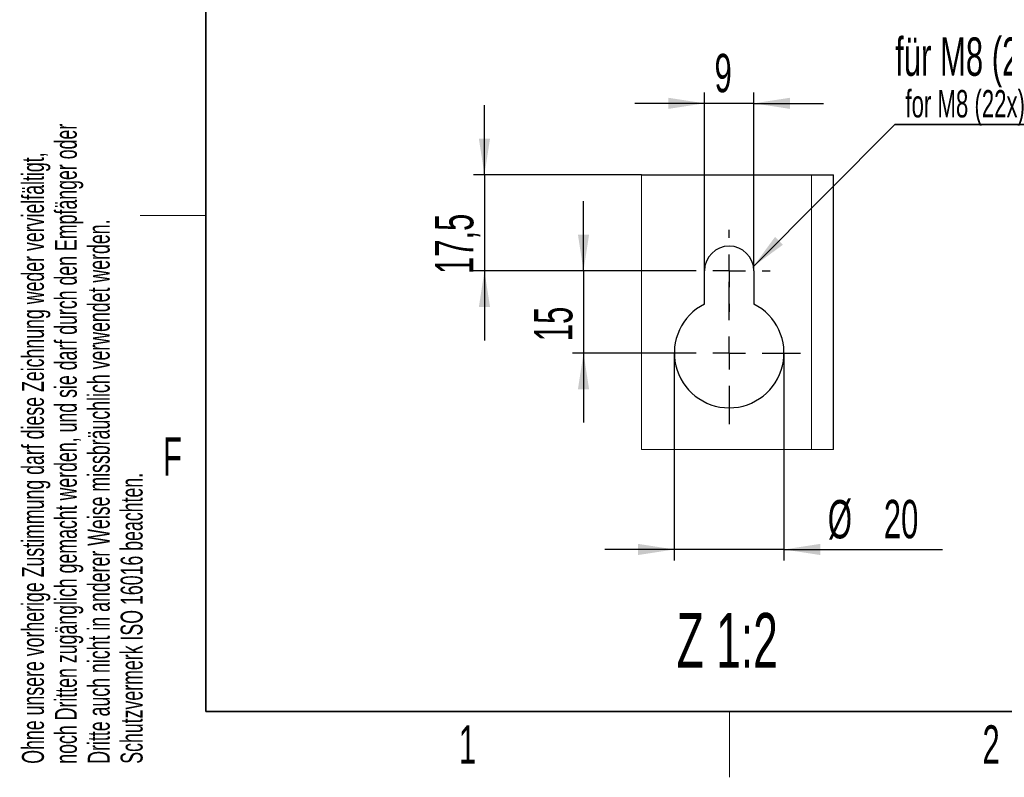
# Paper-space layout 'Blatt3' of a CAD drawing. Header units: millimetres. Extents: x 5 to 418, y 2 to 292.
# Tile 1 of 95: x 9 to 99, y 6 to 75. Entities that reach past the tile are written whole.
import ezdxf

# ---------------------------------------------------------------- set-up
doc = ezdxf.new("R2010")
doc.units = ezdxf.units.MM
doc.layers.add('SLD-0', color=7, linetype='Continuous')
doc.styles.add('SLDTEXTSTYLE0', font='TXT', dxfattribs={"width": 0.605})
doc.dimstyles.new('SLDDIMSTYLE3', dxfattribs={"dimtxt": 3.5, "dimasz": 3.302, "dimexe": 0, "dimexo": 0.0625, "dimgap": 0.875, "dimtad": 1, "dimlfac": 2, "dimrnd": 1e-09, "dimzin": 12, "dimdsep": 46, "dimtxsty": 'SLDTEXTSTYLE0', "dimsah": 1, "dimcen": 0.09, "dimadec": 0, "dimazin": 3, "dimtfac": 1, "dimtmove": 0, "dimatfit": 0, "dimfxl": 1, "dimfrac": 2, "dimtolj": 1, "dimtzin": 12, "dimarcsym": 0})

# ---------------------------------------------------------------- blocks, each defined once
blk = doc.blocks.new('SW_NOTE_0_3')
at = {"layer": 'SLD-0', "color": 0}
for p, q in [((-0.015, -3.432), (26.876, -3.432)), ((26.876, -3.432), (-0.015, -3.432)), ((-0.015, -3.432), (26.876, -3.432)), ((26.876, -3.432), (-0.015, -3.432)), ((-0.015, -3.432), (26.876, -3.432)), ((26.876, -3.432), (-0.015, -3.432))]:
    blk.add_line(p, q, dxfattribs=at)
at = {"layer": 'SLD-0', "color": 0, "attachment_point": 1, "style": 'SLDTEXTSTYLE0'}
for s, insert, char_height in [('für M8 (22x)', (0, 4.512), 3.5), ('for M8 (22x)', (0.938, -0.287), 2.5)]:
    blk.add_mtext(s, dxfattribs=dict(at, insert=insert, char_height=char_height))
blk = doc.blocks.new('_D_24')
at = {"layer": 'SLD-0', "color": 7}
for p, q in [((71.466, 52.204), (71.466, 68.477)), ((75.966, 52.204), (75.966, 68.477)), ((71.466, 67.477), (65.116, 67.477)), ((75.966, 67.477), (71.466, 67.477)), ((75.966, 67.477), (82.316, 67.477))]:
    blk.add_line(p, q, dxfattribs=at)
for points in [[(71.466, 67.477), (68.164, 67.985), (68.164, 66.969)], [(75.966, 67.477), (79.268, 66.969), (79.268, 67.985)]]:
    blk.add_solid(points, dxfattribs=at)
at = {"layer": 'SLD-0', "color": 7, "insert": (72.38, 71.989), "char_height": 3.5, "attachment_point": 1, "style": 'SLDTEXTSTYLE0'}
blk.add_mtext('9', dxfattribs=at)
blk = doc.blocks.new('_D_25')
at = {"layer": 'SLD-0', "color": 7}
for p, q in [((60.435, 52.204), (60.435, 58.554)), ((69.966, 52.204), (59.435, 52.204)), ((60.435, 52.204), (60.435, 44.704)), ((67.216, 44.704), (59.435, 44.704)), ((60.435, 44.704), (60.435, 38.354))]:
    blk.add_line(p, q, dxfattribs=at)
for points in [[(60.435, 52.204), (60.943, 55.506), (59.927, 55.506)], [(60.435, 44.704), (59.927, 41.402), (60.943, 41.402)]]:
    blk.add_solid(points, dxfattribs=at)
at = {"layer": 'SLD-0', "color": 7, "insert": (55.923, 45.78), "char_height": 3.5, "attachment_point": 1, "rotation": 90, "style": 'SLDTEXTSTYLE0'}
blk.add_mtext('15', dxfattribs=at)
blk = doc.blocks.new('_D_26')
at = {"layer": 'SLD-0', "color": 7}
for p, q in [((68.716, 44.704), (68.716, 25.783)), ((78.716, 44.704), (78.716, 25.783)), ((68.716, 26.783), (62.366, 26.783)), ((78.716, 26.783), (68.716, 26.783)), ((78.716, 26.783), (93.164, 26.783))]:
    blk.add_line(p, q, dxfattribs=at)
for points in [[(68.716, 26.783), (65.414, 27.291), (65.414, 26.275)], [(78.716, 26.783), (82.018, 26.275), (82.018, 27.291)]]:
    blk.add_solid(points, dxfattribs=at)
at = {"layer": 'SLD-0', "color": 7, "char_height": 3.5, "attachment_point": 1, "style": 'SLDTEXTSTYLE0'}
for s, insert in [('%%c', (82.714, 31.294)), ('20', (87.817, 31.304))]:
    blk.add_mtext(s, dxfattribs=dict(at, insert=insert))
blk = doc.blocks.new('_D_27')
at = {"layer": 'SLD-0', "color": 7}
for p, q in [((51.402, 60.954), (51.402, 67.304)), ((65.73, 60.954), (50.402, 60.954)), ((51.402, 60.954), (51.402, 52.204)), ((69.966, 52.204), (50.402, 52.204)), ((51.402, 52.204), (51.402, 45.854))]:
    blk.add_line(p, q, dxfattribs=at)
for points in [[(51.402, 60.954), (51.91, 64.256), (50.894, 64.256)], [(51.402, 52.204), (50.894, 48.902), (51.91, 48.902)]]:
    blk.add_solid(points, dxfattribs=at)
at = {"layer": 'SLD-0', "color": 7, "insert": (46.89, 51.9), "char_height": 3.5, "attachment_point": 1, "rotation": 90, "style": 'SLDTEXTSTYLE0'}
blk.add_mtext('17,5', dxfattribs=at)
blk = doc.blocks.new('SW_CENTERMARKSYMBOL_2')
at = {"layer": 'SLD-0', "color": 0}
for p, q in [((0, 3), (0, 3.75)), ((0, 0), (0, 1.5)), ((-3, 0), (-3.75, 0)), ((0, 0), (-1.5, 0)), ((0, 0), (0, -1.5)), ((0, 0), (1.5, 0)), ((3, 0), (3.75, 0)), ((0, -3), (0, -3.75))]:
    blk.add_line(p, q, dxfattribs=at)
blk = doc.blocks.new('SW_CENTERMARKSYMBOL_3')
at = {"layer": 'SLD-0', "color": 0}
for p, q in [((0, 3), (0, 6.5)), ((0, 0), (0, 1.5)), ((-3, 0), (-6.5, 0)), ((0, 0), (-1.5, 0)), ((0, 0), (0, -1.5)), ((0, 0), (1.5, 0)), ((3, 0), (6.5, 0)), ((0, -3), (0, -6.5))]:
    blk.add_line(p, q, dxfattribs=at)

psp = doc.layouts.new('Blatt3')

# ---------------------------------------------------------------- linework, layer by layer
at = {"color": 7, "linetype": 'Continuous', "lineweight": 25}
for p, q in [((65.7298, 60.954), (81.2163, 60.954)), ((81.2163, 60.954), (83.2163, 60.954)), ((83.2163, 35.9114), (83.2163, 60.954)), ((71.4663, 49.1692), (71.4663, 52.204)), ((75.9663, 52.204), (75.9663, 49.1692))]:
    psp.add_line(p, q, dxfattribs=at)
at = {"color": 7, "linetype": 'Continuous', "lineweight": 18}
psp.add_line((81.2163, 35.9114), (81.2163, 60.954), dxfattribs=at)
at = {"color": 7, "linetype": 'Continuous', "lineweight": 18, "flags": 128}
psp.add_lwpolyline([(65.7298, 60.954), (65.7298, 35.9114), (81.2163, 35.9114), (83.2163, 35.9114)], dxfattribs=at)
at = {"color": 7, "linetype": 'Continuous', "lineweight": 25}
for centre, radius, start, end in [((73.7163, 52.204), 2.25, 0.000024, 179.999976), ((73.7163, 44.704), 5, 116.743693, 63.256307)]:
    psp.add_arc(centre, radius, start, end, dxfattribs=at)
at = {"layer": 'SLD-0', "lineweight": 35}
for p, q in [((26, 282.5), (26, 12)), ((26, 12), (408, 12))]:
    psp.add_line(p, q, dxfattribs=at)
at = {"layer": 'SLD-0'}
psp.add_line((75.9308, 52.6022), (88.8355, 65.5462), dxfattribs=at)
at = {"layer": 'SLD-0', "lineweight": 18}
for p, q in [((20, 57.25), (26, 57.25)), ((73.75, 6), (73.75, 12))]:
    psp.add_line(p, q, dxfattribs=at)
at = {"layer": 'SLD-0'}
psp.add_solid([(75.9308, 52.6022), (78.6219, 54.5819), (77.9024, 55.2993)], dxfattribs=at)

# ---------------------------------------------------------------- block references
psp.add_blockref('SW_NOTE_0_3', (88.8505, 68.978), dxfattribs=at)
at = {"layer": 'SLD-0', "color": 7}
for name, p in [('SW_CENTERMARKSYMBOL_2', (73.7163, 52.204)), ('SW_CENTERMARKSYMBOL_3', (73.7163, 44.704))]:
    psp.add_blockref(name, p, dxfattribs=at)

# ---------------------------------------------------------------- texts
at = {"layer": 'SLD-0', "char_height": 2, "attachment_point": 1, "rotation": 90, "style": 'SLDTEXTSTYLE0'}
for s, insert in [('noch Dritten zugänglich gemacht werden, und sie darf durch den Empfänger oder', (12.2299, 7.2381)), ('Ohne unsere vorherige Zustimmung darf diese Zeichnung weder vervielfältigt,', (9.2299, 7.2381)), ('Dritte auch nicht in anderer Weise missbräuchlich verwendet werden.', (15.2299, 7.2381)), ('Schutzvermerk ISO 16016 beachten.', (18.2299, 7.2381))]:
    psp.add_mtext(s, dxfattribs=dict(at, insert=insert))
at = {"layer": 'SLD-0', "attachment_point": 2, "style": 'SLDTEXTSTYLE0'}
for s, insert, char_height in [('F', (22.9536, 37.0011), 3.5), ('Z 1:2', (73.5462, 20.9893), 5), ('2', (97.6027, 10.743), 3.5), ('1', (49.8527, 10.743), 3.5)]:
    psp.add_mtext(s, dxfattribs=dict(at, insert=insert, char_height=char_height))

# ---------------------------------------------------------------- dimensions: what is measured, and where the dimension line sits
at = {"layer": 'SLD-0', "color": 7}
dim = psp.add_linear_dim(base=(71.4663, 67.4774), p1=(75.9663, 52.204), p2=(71.4663, 52.204), dimstyle='SLDDIMSTYLE3', dxfattribs=at)
dim.commit()
dim.dimension.update_dxf_attribs({"geometry": '_D_24', "text_midpoint": (73.7163, 67.4774), "dimtype": 160})
for base, p1, p2, picture, middle in [((51.402, 52.204), (65.7298, 60.954), (69.9663, 52.204), '_D_27', (51.402, 56.579)), ((60.4346, 44.704), (69.9663, 52.204), (67.2163, 44.704), '_D_25', (60.4346, 48.454))]:
    dim = psp.add_linear_dim(base=base, p1=p1, p2=p2, angle=90, dimstyle='SLDDIMSTYLE3', dxfattribs=at)
    dim.commit()
    dim.dimension.update_dxf_attribs({"geometry": picture, "text_midpoint": middle, "dimtype": 160})
dim = psp.add_linear_dim(base=(68.7163, 26.7826), p1=(78.7163, 44.704), p2=(68.7163, 44.704), text='%%c<>', dimstyle='SLDDIMSTYLE3', dxfattribs=at)
dim.commit()
dim.dimension.update_dxf_attribs({"geometry": '_D_26', "text_midpoint": (87.9392, 26.7826), "dimtype": 160})

doc.saveas('drawing.dxf')
